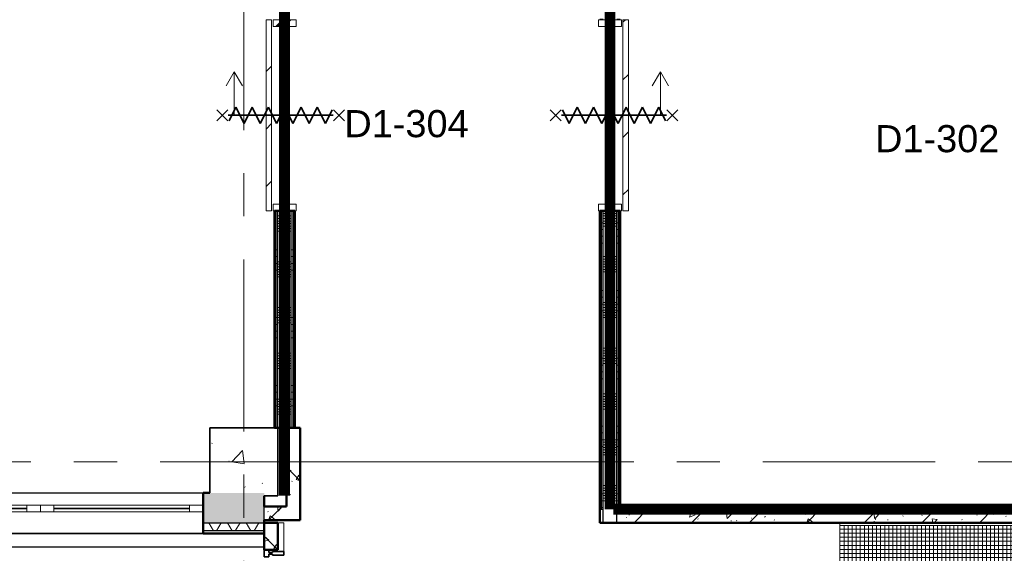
# Model space of a CAD drawing. Extents: x -2538 to 83400, y -8040 to 61900.
# Tile 72 of 105: x 68547 to 75807, y -675 to 3260. Entities that reach past the tile are written whole.
import ezdxf

# ---------------------------------------------------------------- set-up
doc = ezdxf.new("R2010")
doc.units = 0
doc.header["$LTSCALE"] = 100
doc.linetypes.add('SCHEIDING_BRANDWEREND30', pattern=[4, 0.8, -2.4, 0.8])
doc.linetypes.add('stramien', pattern=[22.225, 12.7, -3.175, 3.175, -3.175])
for name, color, linetype, lineweight in [('00---0--FM-RUIMTENR', 7, 'Continuous', 18), ('BA20----_WANDEN', 14, 'Continuous', 50), ('BL$1A---_ALGEMEEN', 7, 'Continuous', 18), ('BL$7A---_STRAMIEN', 7, 'Continuous', 18), ('BL$8F---_HID-WAND', 7, 'Continuous', 18), ('BL20----_WANDEN', 7, 'Continuous', 25), ('BL23----_VLOEREN', 11, 'Continuous', 18), ('BL28----_CONSTRUCTIES', 4, 'Continuous', 18), ('BL30----_BRANDSYMBOLEN', 14, 'Continuous', 35), ('BL30----_KOZIJNEN', 14, 'Continuous', 25), ('BL40----_BRANDWERENDESCHEIDING_30MIN', 10, 'SCHEIDING_BRANDWEREND30', 80)]:
    doc.layers.add(name, color=color, linetype=linetype, lineweight=lineweight)
doc.styles.add('Arial', font='arial.ttf', dxfattribs={"height": 200})
pattern_1 = [(50, (1253.4, 5927.3), (728.7365, -63.756), [76.2, -838.2]), (355, (1253.4, 5927.3), (-140.972, 764.228), [60.96, -670.56]), (100.451, (1314.1, 5922), (587.77, 700.467), [64.76, -712.36]), (46.184, (1253.4, 6130.5), (1084.316, -168.171), [114.3, -1257.3]), (96.636, (1343.8, 6116.5), (949.61, 989.71), [97.14, -1068.54]), (351.184, (1253.4, 6130.5), (949.62, 989.701), [91.44, -1005.84]), (21, (1355, 6079.7), (606.458, -409.0606), [76.2, -838.2]), (326, (1355, 6079.7), (247.208, 736.753), [60.96, -670.56]), (71.451, (1405.5, 6045.6), (853.668, 327.6855), [64.76, -712.36]), (37.5, (1253.4, 5927.32), (12.3547, 338.2201), [3.353, -659.079, 3.353, -677.367, -673.1]), (37.5, (1253.4, 5927.32), (12.3547, 338.2201), [-1343.152, 3.353, -669.747]), (7.5, (1253.4, 5927.32), (267.2789, 400.7221), [3.353, -384.759, 3.353, -643.839, -256.54]), (7.5, (1253.4, 5927.32), (267.2789, 400.7221), [-1035.304, 3.353, -253.187]), (327.5, (1026.82, 5927.32), (542.3633, -22.9153), [3.353, -250.647, 3.353, -789.127, -1051.56]), (327.5, (1026.82, 5927.32), (542.3633, -22.9153), [-1046.48, 3.353, -1048.207]), (317.5, (925.22, 5927.3), (592.517, 101.707), [3.353, -326.847, 3.353, -522.935, -746.76]), (317.5, (925.22, 5927.3), (592.517, 101.707), [-856.488, 3.353, -743.407])]
pattern_2 = [(180, (70575, 2912.5), (-9e-13, -500), []), (180, (70575, 2962.5), (-9e-13, -500), []), (180, (70575, 3012.5), (-9e-13, -500), []), (180, (70575, 3062.5), (-9e-13, -500), [])]
pattern_3 = [(180, (72975, 2612.5), (-1e-12, -500), []), (180, (72975, 2662.5), (-1e-12, -500), []), (180, (72975, 2712.5), (-1e-12, -500), []), (180, (72975, 2762.5), (-1e-12, -500), [])]
pattern_4 = [(315, (3697.3, 69246.6), (500, 500), []), (315, (3697.3, 69076.6), (500, 500), []), (315, (3697.3, 69066.6), (500, 500), []), (315, (3697.3, 69056.6), (500, 500), []), (315, (3697.3, 69046.6), (500, 500), []), (315, (3697.3, 69036.6), (500, 500), []), (315, (3697.3, 69026.6), (500, 500), []), (315, (3697.3, 69016.6), (500, 500), [])]

# ---------------------------------------------------------------- blocks, each defined once
blk = doc.blocks.new('32_DR_AMC_s_enkele schuifdeur_dt1 - 1410x2160_wbdbo30-2935302-1')
at = {"layer": 'BL30----_BRANDSYMBOLEN', "lineweight": 18}
h = blk.add_hatch(dxfattribs=at)
h.set_pattern_fill('FP_475', color=256, style=0, pattern_type=2)
h.set_pattern_definition(pattern_4)
h.paths.add_polyline_path([(-380, -85), (-330, -85), (-330, 85), (-380, 85)], flags=0)
at = {"layer": 'BL30----_KOZIJNEN', "lineweight": 18}
h = blk.add_hatch(dxfattribs=at)
h.set_pattern_fill('FP_476', color=256, style=0, pattern_type=2)
h.set_pattern_definition([(315, (3697.32, 69246.6), (212.132, 212.132), [])])
h.paths.add_polyline_path([(-380, 95), (1030, 95), (1030, 135), (-380, 135)], flags=0)
h = blk.add_hatch(dxfattribs=at)
h.set_pattern_fill('FP_475', color=256, style=0, pattern_type=2)
h.set_pattern_definition(pattern_4)
h.paths.add_polyline_path([(980, -85), (1030, -85), (1030, 85), (980, 85)], flags=0)
at = {"layer": 'BL$1A---_ALGEMEEN'}
for p, q in [((325, -84.9), (325, 371)), ((325, 371), (645, 371)), ((645, 371), (541.1, 431)), ((645, 371), (541.1, 311))]:
    blk.add_line(p, q, dxfattribs=at)
at = {"layer": 'BL30----_BRANDSYMBOLEN'}
for p, q in [((365, 498.7), (285, 418.6)), ((285, 498.7), (365, 418.6)), ((385, 358.6), (285, 408.6)), ((325, 416.3), (325, -358.7)), ((325, 416.3), (325, -358.7)), ((265, 298.6), (385, 358.6)), ((385, 238.6), (265, 298.6)), ((265, 178.6), (385, 238.6)), ((385, 118.6), (265, 178.6)), ((265, 58.6), (385, 118.6)), ((385, -1.4), (265, 58.6)), ((265, -61.4), (385, -1.4)), ((385, -121.4), (265, -61.4)), ((265, -181.4), (385, -121.4)), ((385, -241.4), (265, -181.4)), ((265, -301.4), (385, -241.4)), ((365, -351.4), (265, -301.4)), ((285, -361.4), (365, -441.4)), ((365, -361.4), (285, -441.4))]:
    blk.add_line(p, q, dxfattribs=at)
at = {"layer": 'BL30----_KOZIJNEN', "lineweight": 18}
for p, q in [((1030, 135), (-380, 135)), ((-380, 135), (-380, 95)), ((-380, 95), (1030, 95)), ((-330, 85), (-380, 85)), ((-380, 85), (-380, -85)), ((-330, -85), (-330, 85)), ((1030, 85), (980, 85)), ((980, 85), (980, -85)), ((1030, 95), (1030, 135)), ((1030, -85), (1030, 85)), ((-380, -85), (-330, -85)), ((980, -85), (1030, -85))]:
    blk.add_line(p, q, dxfattribs=at)
blk = doc.blocks.new('32_DR_AMC_s_enkele schuifdeur_dt1 - 1410x2160_wbdbo30-2935303-1')
at = {"layer": 'BL30----_KOZIJNEN', "lineweight": 18}
h = blk.add_hatch(dxfattribs=at)
h.set_pattern_fill('FP_477', color=256, style=0, pattern_type=2)
h.set_pattern_definition([(315, (3697.3, 71646.6), (500, 500), []), (315, (3697.3, 71476.6), (500, 500), []), (315, (3697.3, 71466.6), (500, 500), []), (315, (3697.3, 71456.6), (500, 500), []), (315, (3697.3, 71446.6), (500, 500), []), (315, (3697.3, 71436.6), (500, 500), []), (315, (3697.3, 71426.6), (500, 500), []), (315, (3697.3, 71416.6), (500, 500), [])])
h.paths.add_polyline_path([(980, -85), (1030, -85), (1030, 85), (980, 85)], flags=0)
h = blk.add_hatch(dxfattribs=at)
h.set_pattern_fill('FP_478', color=256, style=0, pattern_type=2)
h.set_pattern_definition([(315, (3697.32, 71646.6), (212.132, 212.132), [])])
h.paths.add_polyline_path([(-380, -135), (1030, -135), (1030, -95), (-380, -95)], flags=0)
at = {"layer": 'BL$1A---_ALGEMEEN'}
for p, q in [((325, 84.9), (325, -371)), ((645, -371), (541.1, -311)), ((325, -371), (645, -371)), ((645, -371), (541.1, -431))]:
    blk.add_line(p, q, dxfattribs=at)
at = {"layer": 'BL30----_BRANDSYMBOLEN'}
for p, q in [((285, 361.4), (365, 441.4)), ((365, 361.4), (285, 441.4)), ((365, 351.4), (265, 301.4)), ((265, 301.4), (385, 241.4)), ((325, -416.3), (325, 358.7)), ((325, -416.3), (325, 358.7)), ((385, 241.4), (265, 181.4)), ((265, 181.4), (385, 121.4)), ((385, 121.4), (265, 61.4)), ((265, 61.4), (385, 1.4)), ((385, 1.4), (265, -58.6)), ((265, -58.6), (385, -118.6)), ((385, -118.6), (265, -178.6)), ((265, -178.6), (385, -238.6)), ((385, -238.6), (265, -298.6)), ((265, -298.6), (385, -358.6)), ((385, -358.6), (285, -408.6)), ((365, -498.7), (285, -418.6)), ((285, -498.7), (365, -418.6))]:
    blk.add_line(p, q, dxfattribs=at)
at = {"layer": 'BL30----_KOZIJNEN', "lineweight": 18}
for p, q in [((-380, -85), (-380, 85)), ((-380, 85), (-330, 85)), ((-330, 85), (-330, -85)), ((980, -85), (980, 85)), ((980, 85), (1030, 85)), ((1030, 85), (1030, -85)), ((-330, -85), (-380, -85)), ((-380, -95), (1030, -95)), ((-380, -135), (-380, -95)), ((1030, -135), (-380, -135)), ((1030, -85), (980, -85)), ((1030, -95), (1030, -135))]:
    blk.add_line(p, q, dxfattribs=at)
blk = doc.blocks.new('31_WN_AMC_a_br_raam - 2400x1530-V178-1')
at = {"layer": 'BL30----_KOZIJNEN', "lineweight": 18}
h = blk.add_hatch(dxfattribs=at)
h.set_pattern_fill('FP_604', color=256, style=0, pattern_type=2)
h.set_pattern_definition([(45, (-66246.6, 6267.3), (-449.013, 449.013), []), (45, (-66087.86, 6267.3), (0, 898.0256), []), (45, (-66405.36, 6267.3), (0, 898.0256), [])])
h.paths.add_polyline_path([(1200, -29), (1200, 21), (1100, 21), (1100, -29)], flags=0)
h.paths.add_polyline_path([(-1100, -29), (-1100, 21), (-1200, 21), (-1200, -29)], flags=0)
for p, q in [((-1200, 21), (-1100, 21)), ((-1200, -29), (-1200, 21)), ((-1100, 21), (-1100, -29)), ((-1100, 21), (1100, 21)), ((1100, 21), (1200, 21)), ((1100, -29), (1100, 21)), ((1200, 21), (1200, -29)), ((-1100, -29), (-1200, -29)), ((-1100, -1), (1100, -1)), ((-1100, -7), (-1100, -1)), ((1100, -7), (-1100, -7)), ((-1100, -29), (1100, -29)), ((1100, -1), (1100, -7)), ((1200, -29), (1100, -29))]:
    blk.add_line(p, q, dxfattribs=at)
blk = doc.blocks.new('31_WN_AMC_a_br_raam - 1200x1530-V179-1')
at = {"layer": 'BL30----_KOZIJNEN', "lineweight": 18}
h = blk.add_hatch(dxfattribs=at)
h.set_pattern_fill('FP_605', color=256, style=0, pattern_type=2)
h.set_pattern_definition([(45, (-68046.6, 6267.3), (-449.013, 449.013), []), (45, (-67887.86, 6267.3), (0, 898.0256), []), (45, (-68205.36, 6267.3), (0, 898.0256), [])])
h.paths.add_polyline_path([(600, -29), (600, 21), (500, 21), (500, -29)], flags=0)
h.paths.add_polyline_path([(-500, -29), (-500, 21), (-600, 21), (-600, -29)], flags=0)
for p, q in [((-600, 21), (-500, 21)), ((-600, -29), (-600, 21)), ((-500, 21), (-500, -29)), ((-500, 21), (500, 21)), ((500, 21), (600, 21)), ((500, -29), (500, 21)), ((600, 21), (600, -29)), ((-500, -29), (-600, -29)), ((-500, -1), (500, -1)), ((-500, -7), (-500, -1)), ((500, -7), (-500, -7)), ((-500, -29), (500, -29)), ((500, -1), (500, -7)), ((600, -29), (500, -29))]:
    blk.add_line(p, q, dxfattribs=at)
blk = doc.blocks.new('Rectangular Mullion - 30_CW_vliesgevelprofiel-1463056-1')
at = {"layer": 'BL30----_KOZIJNEN', "lineweight": 35}
for p, q in [((-38, -8.5), (-38, 75)), ((-38, 75), (-12, 75)), ((-12, 75), (-12, -8.5)), ((-50, -70.5), (-50, -36.5)), ((-50, -36.5), (-31, -36.5)), ((0, -70.5), (-50, -70.5)), ((-31, -8.5), (-38, -8.5)), ((-31, -36.5), (-31, -8.5)), ((-12, -8.5), (-19, -8.5)), ((-19, -8.5), (-19, -36.5)), ((-19, -36.5), (0, -36.5)), ((0, -36.5), (0, -70.5))]:
    blk.add_line(p, q, dxfattribs=at)

msp = doc.modelspace()

# ---------------------------------------------------------------- hatches: boundary and pattern name
at = {"layer": 'BA20----_WANDEN', "lineweight": 18}
h = msp.add_hatch(dxfattribs=at)
h.set_pattern_fill('FP_193', color=256, angle=90, style=0, pattern_type=2)
h.set_pattern_definition(pattern_2)
h.paths.add_polyline_path([(70437.5, 250), (70437.5, 1850), (70425, 1850), (70425, 250)], flags=0)
h.paths.add_polyline_path([(70437.5, 3260), (70437.5, 5175), (70425, 5175), (70425, 3260)], flags=0)
h = msp.add_hatch(dxfattribs=at)
h.set_pattern_fill('FP_193', color=256, angle=90, style=0, pattern_type=2)
h.set_pattern_definition(pattern_2)
h.paths.add_polyline_path([(70450, 250), (70450, 1850), (70437.5, 1850), (70437.5, 250)], flags=0)
h.paths.add_polyline_path([(70450, 3260), (70450, 5162.5), (70437.5, 5162.5), (70437.5, 3260)], flags=0)
h = msp.add_hatch(dxfattribs=at)
h.set_pattern_fill('FP_195', color=256, angle=90, style=0, pattern_type=2)
h.set_pattern_definition(pattern_3)
h.paths.add_polyline_path([(72950, -350), (72962.5, -350), (72962.5, 1850), (72950, 1850), (72950, -262.4)], flags=0)
h.paths.add_polyline_path([(72962.5, 3260), (72962.5, 5162.5), (72950, 5162.5), (72950, 3260)], flags=0)
h = msp.add_hatch(dxfattribs=at)
h.set_pattern_fill('FP_195', color=256, angle=90, style=0, pattern_type=2)
h.set_pattern_definition(pattern_3)
h.paths.add_polyline_path([(72975, -350), (72975, 1850), (72962.5, 1850), (72962.5, -350)], flags=0)
h.paths.add_polyline_path([(72975, 3260), (72975, 5175), (72962.5, 5175), (72962.5, 3260)], flags=0)
h = msp.add_hatch(dxfattribs=at)
h.set_pattern_fill('FP_194', color=256, angle=90, style=0, pattern_type=2)
h.set_pattern_definition([(180, (70575, 2712.5), (-6e-13, -337.5), []), (180, (70575, 2731.25), (-6e-13, -337.5), []), (180, (70575, 2750), (-6e-13, -337.5), []), (180, (70575, 2768.75), (-6e-13, -337.5), []), (180, (70575, 2787.5), (-6e-13, -337.5), []), (180, (70575, 2806.25), (-6e-13, -337.5), []), (180, (70575, 2825), (-6e-13, -337.5), [])])
h.paths.add_polyline_path([(70550, 250), (70550, 1850), (70450, 1850), (70450, 250)], flags=0)
h.paths.add_polyline_path([(70550, 3260), (70550, 5150), (70450, 5150), (70450, 3260)], flags=0)
h = msp.add_hatch(dxfattribs=at)
h.set_pattern_fill('FP_196', color=256, angle=90, style=0, pattern_type=2)
h.set_pattern_definition([(180, (72975, 2412.5), (-7e-13, -337.5), []), (180, (72975, 2431.25), (-7e-13, -337.5), []), (180, (72975, 2450), (-7e-13, -337.5), []), (180, (72975, 2468.75), (-7e-13, -337.5), []), (180, (72975, 2487.5), (-7e-13, -337.5), []), (180, (72975, 2506.25), (-7e-13, -337.5), []), (180, (72975, 2525), (-7e-13, -337.5), [])])
h.paths.add_polyline_path([(72850, -450), (72950, -450), (72950, 1850), (72850, 1850), (72850, -350)], flags=0)
h.paths.add_polyline_path([(72850, 3260), (72950, 3260), (72950, 5150), (72850, 5150), (72850, 4201.1)], flags=0)
h = msp.add_hatch(dxfattribs=at)
h.set_pattern_fill('FP_193', color=256, angle=90, style=0, pattern_type=2)
h.set_pattern_definition(pattern_2)
h.paths.add_polyline_path([(70562.5, 250), (70562.5, 1850), (70550, 1850), (70550, 250)], flags=0)
h.paths.add_polyline_path([(70562.5, 3260), (70562.5, 5050), (70550, 5050), (70550, 3260)], flags=0)
h = msp.add_hatch(dxfattribs=at)
h.set_pattern_fill('FP_193', color=256, angle=90, style=0, pattern_type=2)
h.set_pattern_definition(pattern_2)
h.paths.add_polyline_path([(70575, 250), (70575, 1850), (70562.5, 1850), (70562.5, 250)], flags=0)
h.paths.add_polyline_path([(70575, 3260), (70575, 5037.5), (70562.5, 5037.5), (70562.5, 3260)], flags=0)
h = msp.add_hatch(dxfattribs=at)
h.set_pattern_fill('FP_195', color=256, angle=90, style=0, pattern_type=2)
h.set_pattern_definition(pattern_3)
h.paths.add_polyline_path([(72837.5, -350), (72837.5, 1850), (72825, 1850), (72825, -350)], flags=0)
h.paths.add_polyline_path([(72837.5, 3260), (72837.5, 5037.5), (72825, 5037.5), (72825, 3260)], flags=0)
h = msp.add_hatch(dxfattribs=at)
h.set_pattern_fill('FP_195', color=256, angle=90, style=0, pattern_type=2)
h.set_pattern_definition(pattern_3)
h.paths.add_polyline_path([(72837.5, -350), (72850, -350), (72850, 1850), (72837.5, 1850), (72837.5, -262.4)], flags=0)
h.paths.add_polyline_path([(72850, 3260), (72850, 5050), (72837.5, 5050), (72837.5, 3260)], flags=0)
h = msp.add_hatch(dxfattribs=at)
h.set_pattern_fill('FP_635', color=256, angle=45, style=0, pattern_type=2)
h.set_pattern_definition([(315, (70515, -40), (212.13, 212.13), []), (320, (70515, -40), (-37.65, -430.36), [45, -495]), (265, (70515, -40), (451.3, 83.25), [36, -396]), (10.45, (70511.86, -75.86), (413.66, -347.1), [38.24, -420.69]), (316.18, (70635, -40), (-99.3, -640.34), [67.5, -742.5]), (6.64, (70626.7, -93.36), (584.5, -560.8), [57.37, -631.03]), (261.18, (70635, -40), (584.5, -560.8), [54, -594]), (291, (70605, -100), (-241.57, -358.14), [45, -495]), (236, (70605, -100), (435.1, -146), [36, -396]), (341.45, (70584.87, -129.85), (193.5, -504.13), [38.24, -420.68]), (307.5, (70515, -40), (133.158, -4.864), [3.353, -257.447, 3.353, -264.647, -265]), (307.5, (70515, -40), (133.158, -4.864), [-528.8, 3.353, -261.647]), (277.5, (70515, -40), (157.765, -105.23), [3.353, -149.447, 3.353, -251.447, -101]), (277.5, (70515, -40), (157.765, -105.23), [-407.6, 3.353, -97.647]), (237.5, (70515, 49.2), (-9.022, -213.53), [3.353, -96.647, 3.353, -308.647, -414]), (237.5, (70515, 49.2), (-9.022, -213.53), [-412, 3.353, -410.647]), (227.5, (70515, 89.2), (40.04, -233.274), [3.353, -126.647, 3.353, -203.847, -294]), (227.5, (70515, 89.2), (40.04, -233.274), [-337.2, 3.35, -290.65])])
h.paths.add_polyline_path([(70515, -330), (70615, -330), (70615, 250), (70515, 250), (70515, -262.4)], flags=0)
h = msp.add_hatch(dxfattribs=at)
h.set_pattern_fill('FP_1', color=256, style=0, pattern_type=2)
h.set_pattern_definition(pattern_1)
h.paths.add_polyline_path([(70350, -450), (70350, -230), (69900, -230), (69900, -450), (69911.1, -450)], flags=0)
h.paths.add_polyline_path([(45300, -450), (45300, -230), (40500, -230), (40500, -450), (44620.1, -450)], flags=0)
h = msp.add_hatch(dxfattribs=at)
h.set_pattern_fill('FP_634', color=256, angle=-315, style=0, pattern_type=2)
h.set_pattern_definition([(225, (70482.5, -330), (212.13, -212.13), []), (230, (70482.5, -330), (-430.36, 37.65), [45, -495]), (175, (70482.5, -330), (83.25, -451.3), [36, -396]), (280.45, (70446.64, -326.86), (-347.1, -413.66), [38.24, -420.68]), (226.18, (70482.5, -450), (-640.34, 99.3), [67.5, -742.5]), (276.64, (70429.14, -441.7), (-560.8, -584.5), [57.37, -631.03]), (171.18, (70482.5, -450), (-560.8, -584.5), [54, -594]), (201, (70422.5, -420), (-358.14, 241.57), [45, -495]), (146, (70422.5, -420), (-146, -435.1), [36, -396]), (251.45, (70392.66, -399.87), (-504.13, -193.5), [38.24, -420.69]), (217.5, (70482.5, -330), (-4.864, -133.16), [3.353, -257.447, 3.353, -264.647, -265]), (217.5, (70482.5, -330), (-4.864, -133.16), [-528.8, 3.353, -261.647]), (187.5, (70482.5, -330), (-105.23, -157.76), [3.353, -149.447, 3.353, -251.447, -101]), (187.5, (70482.5, -330), (-105.23, -157.76), [-407.6, 3.35, -97.65]), (147.5, (70571.7, -330), (-213.53, 9.02), [3.353, -96.647, 3.353, -308.647, -414]), (147.5, (70571.7, -330), (-213.53, 9.02), [-412, 3.353, -410.647]), (137.5, (70611.7, -330), (-233.27, -40.04), [3.353, -126.647, 3.353, -203.847, -294]), (137.5, (70611.7, -330), (-233.27, -40.04), [-337.2, 3.35, -290.65])])
h.paths.add_polyline_path([(70615, -430), (70615, -330), (70350, -330), (70350, -430), (70613.6, -430)], flags=0)
h = msp.add_hatch(dxfattribs=at)
h.set_pattern_fill('FP_334', color=256, angle=-315, style=0, pattern_type=2)
h.set_pattern_definition([(225, (74450, -350), (212.13, -212.13), []), (230, (74450, -350), (-430.36, 37.65), [45, -495]), (175, (74450, -350), (83.25, -451.32), [36, -396]), (280.45, (74414.14, -346.86), (-347.11, -413.66), [38.24, -420.685]), (226.184, (74450, -470), (-640.34, 99.31), [67.5, -742.5]), (276.636, (74396.64, -461.7), (-560.8, -584.47), [57.37, -631.03]), (171.184, (74450, -470), (-560.8, -584.47), [54, -594]), (201, (74390, -440), (-358.144, 241.57), [45, -495]), (146, (74390, -440), (-145.99, -435.09), [36, -396]), (251.45, (74360.16, -419.87), (-504.13, -193.51), [38.24, -420.685]), (217.5, (74450, -350), (-4.864, -133.1575), [3.353, -257.447, 3.353, -264.647, -265]), (217.5, (74450, -350), (-4.864, -133.1575), [-528.8, 3.353, -261.647]), (187.5, (74450, -350), (-105.228, -157.765), [3.353, -149.447, 3.353, -251.447, -101]), (187.5, (74450, -350), (-105.228, -157.765), [-407.6, 3.353, -97.647]), (147.5, (74539.2, -350), (-213.529, 9.022), [3.353, -96.647, 3.353, -308.647, -414]), (147.5, (74539.2, -350), (-213.529, 9.022), [-412, 3.353, -410.647]), (137.5, (74579.2, -350), (-233.274, -40.042), [3.353, -126.647, 3.353, -203.847, -294]), (137.5, (74579.2, -350), (-233.274, -40.042), [-337.2, 3.353, -290.647])])
h.paths.add_polyline_path([(72825, -450), (72850, -450), (72850, -350), (72825, -350)], flags=0)
h.paths.add_polyline_path([(76075, -450), (76075, -350), (72950, -350), (72950, -450), (75531.3, -450)], flags=0)
h = msp.add_hatch(dxfattribs=at)
h.set_pattern_fill('FP_575', color=256, angle=60, style=0, pattern_type=2)
h.set_pattern_definition([(60, (38810, -530), (-103.92305, 60), []), (120, (38810, -530), (-103.92305, -60), [])])
h.paths.add_polyline_path([(70350, -510), (70350, -450), (69900, -450), (69900, -510), (69911.1, -510)], flags=0)
h.paths.add_polyline_path([(45300, -510), (45300, -450), (40500, -450), (40500, -510), (44620.1, -510)], flags=0)
h = msp.add_hatch(dxfattribs=at)
h.set_pattern_fill('FP_639', color=256, angle=45, style=0, pattern_type=2)
h.set_pattern_definition([(315, (70350, -550), (212.13, 212.13), []), (320, (70350, -550), (-37.65, -430.36), [45, -495]), (265, (70350, -550), (451.3, 83.25), [36, -396]), (10.45, (70346.86, -585.87), (413.66, -347.1), [38.24, -420.69]), (316.18, (70470, -550), (-99.3, -640.34), [67.5, -742.5]), (6.64, (70461.7, -603.37), (584.5, -560.8), [57.37, -631.03]), (261.18, (70470, -550), (584.5, -560.8), [54, -594]), (291, (70440, -610), (-241.57, -358.14), [45, -495]), (236, (70440, -610), (435.1, -146), [36, -396]), (341.45, (70419.87, -639.85), (193.5, -504.13), [38.24, -420.68]), (307.5, (70350, -550), (133.16, -4.864), [3.353, -257.447, 3.353, -264.647, -265]), (307.5, (70350, -550), (133.16, -4.864), [-528.8, 3.353, -261.647]), (277.5, (70350, -550), (157.76, -105.23), [3.353, -149.447, 3.353, -251.447, -101]), (277.5, (70350, -550), (157.76, -105.23), [-407.6, 3.35, -97.65]), (237.5, (70350, -460.8), (-9.02, -213.53), [3.353, -96.647, 3.353, -308.647, -414]), (237.5, (70350, -460.8), (-9.02, -213.53), [-412, 3.353, -410.647]), (227.5, (70350, -420.8), (40.04, -233.27), [3.353, -126.647, 3.353, -203.847, -294]), (227.5, (70350, -420.8), (40.04, -233.27), [-337.2, 3.35, -290.65])])
h.paths.add_polyline_path([(70450, -650), (70450, -450), (70350, -450), (70350, -650)], flags=0)
at = {"layer": 'BL23----_VLOEREN'}
h = msp.add_hatch(dxfattribs=at)
h.set_pattern_fill('FP_637', color=256, style=0, pattern_type=2)
h.set_pattern_definition([(90, (74745, -496.55), (-30, 2e-15), []), (180, (74745, -496.55), (-4e-15, -30), [])])
h.paths.add_polyline_path([(74595, -7360), (75925, -7360), (75925, -5765), (74595, -5765), (74595, -6957.6)], flags=0)
h.paths.add_polyline_path([(74828.8, -2045), (75925, -2045), (75925, -470), (74595, -470), (74595, -2045)], flags=0)
h.paths.add_polyline_path([(78692.7, 8900), (78720, 8900), (78720, 11220), (78709, 11220), (78709, 11247.5), (78614.9, 11247.5), (78611.8, 11237), (78607.5, 11230.5), (78602.4, 11225.9), (78598, 11223.1), (78590.9, 11220.7), (78582, 11220.4), (78577.2, 11221), (78567.6, 11225.9), (78561.6, 11231.6), (78558.2, 11237), (78555.9, 11243.5), (78555, 11247.5), (78461, 11247.5), (78461, 11220), (78450, 11220), (78450, 8900)], flags=0)
h.paths.add_polyline_path([(7080, 8900), (7350, 8900), (7350, 11211.8), (7339, 11211.8), (7339, 11239.3), (7244.8, 11239.3), (7243.7, 11233), (7238.4, 11223.4), (7232.4, 11217.6), (7227.5, 11214.7), (7220.8, 11212.5), (7213, 11212), (7205.4, 11213.6), (7197.3, 11217.8), (7192.5, 11222.3), (7188.2, 11228.8), (7185.9, 11235.3), (7185.1, 11239.3), (7091, 11239.3), (7091, 11211.8), (7080, 11211.8), (7080, 8943.5)], flags=0)
h.paths.add_polyline_path([(7215, 11215.8), (7224.5, 11217.8), (7231, 11221.6), (7235.7, 11226.4), (7239.1, 11232.7), (7240.7, 11239.3), (7240.7, 11244.3), (7238.6, 11252), (7234.9, 11258.1), (7230.3, 11262.5), (7224.1, 11265.9), (7217.8, 11267.4), (7211.2, 11267.3), (7204.7, 11265.4), (7199.7, 11262.5), (7194.3, 11257.1), (7190.9, 11250.8), (7189.3, 11244.3), (7189.3, 11239.3), (7191.2, 11232), (7195.2, 11225.3), (7199.7, 11221), (7205.9, 11217.6), (7212.1, 11216.1)], flags=0)
h.paths.add_polyline_path([(7215, 11216.8), (7204.6, 11219.2), (7202, 11220.5), (7196.4, 11225.3), (7192.2, 11232), (7190.3, 11239.3), (7190.3, 11244.3), (7192.5, 11252.2), (7193.9, 11255), (7198.2, 11260.1), (7204.6, 11264.3), (7208.5, 11265.9), (7215, 11266.8), (7225.4, 11264.3), (7228, 11263), (7233.4, 11258.5), (7237.5, 11252.2), (7239.1, 11248.2), (7240, 11241.8), (7237.5, 11231.4), (7234.2, 11226.1), (7231.8, 11223.4), (7225.4, 11219.2), (7221.5, 11217.6), (7215.3, 11216.8)], flags=0)
h.paths.add_polyline_path([(78585, 11224), (78594.1, 11225.9), (78601, 11229.8), (78605.7, 11234.7), (78609.1, 11240.9), (78610.7, 11247.5), (78610.4, 11254.2), (78609.1, 11259.1), (78604.9, 11266.4), (78600.3, 11270.7), (78594.1, 11274.1), (78588.8, 11275.5), (78581.2, 11275.5), (78574.7, 11273.6), (78568.6, 11269.9), (78565.1, 11266.4), (78560.9, 11259.1), (78559.3, 11252.5), (78559.3, 11247.5), (78561.4, 11239.7), (78564.8, 11234), (78568.6, 11230.1), (78575.9, 11225.9), (78582.1, 11224.4), (78584.7, 11224)], flags=0)
h.paths.add_polyline_path([(78585, 11225), (78574.6, 11227.5), (78572, 11228.7), (78565.8, 11234.4), (78561.8, 11241.3), (78560.9, 11243.5), (78560, 11250), (78562.5, 11260.4), (78564.1, 11263.4), (78568.2, 11268.4), (78574.8, 11272.6), (78578.5, 11274.1), (78585, 11275), (78595.4, 11272.5), (78598.3, 11271), (78603.4, 11266.8), (78607.5, 11260.4), (78609.7, 11252.5), (78609.7, 11247.5), (78607.5, 11239.6), (78606.3, 11237), (78601.8, 11231.6), (78595.4, 11227.5), (78591.5, 11225.9), (78585.1, 11225)], flags=0)
h.paths.add_polyline_path([(7245, 11244.3), (7339, 11244.3), (7339, 11271.8), (7350, 11271.8), (7350, 11350), (7080, 11350), (7080, 11271.8), (7091, 11271.8), (7091, 11244.3), (7185.3, 11244.3), (7186.1, 11248.9), (7189.9, 11257.8), (7192.5, 11261.4), (7198.8, 11266.8), (7203.1, 11269.3), (7215, 11271.5), (7221.7, 11270.8), (7228, 11268.5), (7233.4, 11265.2), (7240.1, 11257.7), (7242, 11254.8), (7244.7, 11244.3)], flags=0)
h.paths.add_polyline_path([(78614.7, 11252.5), (78709, 11252.5), (78709, 11280), (78720, 11280), (78720, 11350), (78450, 11350), (78450, 11280), (78461, 11280), (78461.9, 11252.5), (78555.3, 11252.5), (78555.8, 11256.7), (78560, 11266.2), (78565.4, 11272.4), (78572, 11276.8), (78578.3, 11279), (78585, 11279.8), (78591.7, 11279), (78598, 11276.9), (78603.4, 11273.7), (78610.1, 11266), (78612.4, 11262.1), (78614.6, 11255)], flags=0)
h.paths.add_polyline_path([(7080, 42600), (7350, 42600), (7350, 42720), (7339, 42720), (7339, 42747.5), (7244.8, 42747.5), (7243.7, 42741.3), (7238.4, 42731.6), (7232.4, 42725.9), (7227.5, 42723), (7220.8, 42720.8), (7213, 42720.3), (7205.4, 42721.8), (7197.3, 42726), (7192.5, 42730.5), (7188.2, 42737), (7185.9, 42743.5), (7185.1, 42747.5), (7091, 42747.5), (7091, 42720), (7080, 42720), (7080, 42698.6)], flags=0)
h.paths.add_polyline_path([(7215, 42724), (7224.5, 42726), (7231, 42729.8), (7235.7, 42734.7), (7239.1, 42740.9), (7240.7, 42747.5), (7240.7, 42752.5), (7238.6, 42760.3), (7234.9, 42766.4), (7230.3, 42770.7), (7224.1, 42774.1), (7217.8, 42775.6), (7211.2, 42775.5), (7204.7, 42773.6), (7199.7, 42770.7), (7194.3, 42765.3), (7190.9, 42759.1), (7189.3, 42752.5), (7189.3, 42747.5), (7191.2, 42740.2), (7195.2, 42733.5), (7199.7, 42729.3), (7205.9, 42725.9), (7212.1, 42724.4)], flags=0)
h.paths.add_polyline_path([(7221.5, 42725.9), (7215, 42725), (7204.6, 42727.5), (7202, 42728.7), (7196.4, 42733.5), (7192.2, 42740.2), (7190.3, 42747.5), (7190.3, 42752.5), (7192.5, 42760.4), (7193.9, 42763.3), (7198.2, 42768.4), (7204.6, 42772.5), (7208.5, 42774.1), (7215, 42775), (7225.4, 42772.5), (7228, 42771.3), (7233.4, 42766.8), (7237.5, 42760.4), (7239.1, 42756.5), (7240, 42750), (7237.5, 42739.6), (7234.2, 42734.4), (7231.8, 42731.6), (7225.4, 42727.5), (7221.5, 42725.9)], flags=0)
h.paths.add_polyline_path([(7176, 42752.5), (7185.3, 42752.5), (7186.1, 42757.1), (7189.9, 42766), (7192.5, 42769.6), (7198.8, 42775), (7203.1, 42777.6), (7215, 42779.8), (7221.7, 42779), (7228, 42776.8), (7233.4, 42773.5), (7240.1, 42766), (7242, 42763), (7245, 42752.5), (7339, 42752.5), (7339, 42780), (7350, 42780), (7350, 45700), (7080, 45700), (7080, 42780), (7091, 42780), (7091, 42752.5)], flags=0)
at = {"layer": 'BL28----_CONSTRUCTIES'}
h = msp.add_hatch(dxfattribs=at)
h.set_pattern_fill('FP_1', color=256, style=0, pattern_type=2)
h.set_pattern_definition(pattern_1)
h.paths.add_polyline_path([(70450, -250), (70450, 250), (69950, 250), (69950, -230), (70350, -230), (70350, -250)], flags=0)

# ---------------------------------------------------------------- linework, layer by layer
at = {"layer": 'BL$7A---_STRAMIEN', "linetype": 'stramien'}
for p, q in [((70200, -2000), (70200, 60900)), ((-1537.7, 0), (83400, 0)), ((-1537.7, 0), (83400, 0))]:
    msp.add_line(p, q, dxfattribs=at)
at = {"layer": 'BL$8F---_HID-WAND'}
msp.add_line((70615, 0), (72825, 0), dxfattribs=at)
at = {"layer": 'BL20----_WANDEN', "lineweight": 50}
for p, q in [((70425, 1850), (70425, 250)), ((70575, 1850), (70425, 1850)), ((70575, 250), (70575, 1850)), ((72825, 1850), (72825, -450)), ((72975, 1850), (72825, 1850)), ((72975, -350), (72975, 1850)), ((70615, 250), (70425, 250)), ((70515, 250), (70515, -330)), ((70615, -430), (70615, 250)), ((69950, -230), (69900, -230)), ((69900, -230), (69900, -530)), ((70350, -330), (70350, -250)), ((70515, -330), (70350, -330)), ((75925, -350), (72975, -350)), ((70350, -430), (70615, -430)), ((70350, -430), (70350, -650)), ((70450, -450), (70350, -450)), ((70450, -650), (70450, -450)), ((78450, -450), (72825, -450)), ((69900, -530), (70350, -530)), ((70350, -650), (70450, -650))]:
    msp.add_line(p, q, dxfattribs=at)
at = {"layer": 'BL20----_WANDEN'}
for p, q in [((70437.5, 250), (70437.5, 1850)), ((70450, 250), (70450, 1850)), ((70550, 250), (70550, 1850)), ((70562.5, 250), (70562.5, 1850)), ((72837.5, -350), (72837.5, 1850)), ((72850, -450), (72850, 1850)), ((72950, -450), (72950, 1850)), ((72962.5, -350), (72962.5, 1850)), ((66375, -230), (69900, -230)), ((70350, -430), (70350, -330)), ((72825, -350), (72850, -350)), ((72950, -350), (72975, -350)), ((69900, -450), (70350, -450)), ((69900, -530), (45300, -530)), ((45300, -530), (69900, -530)), ((70350, -510), (69900, -510)), ((70350, -630), (45300, -630))]:
    msp.add_line(p, q, dxfattribs=at)
at = {"layer": 'BL23----_VLOEREN'}
for p, q in [((70450, -450), (70495.5, -450)), ((70495.5, -450), (70495.5, -662)), ((74595, -450), (74595, -2045)), ((75925, -470), (74595, -470))]:
    msp.add_line(p, q, dxfattribs=at)
at = {"layer": 'BL28----_CONSTRUCTIES', "lineweight": 35}
for p, q in [((70450, 250), (69950, 250)), ((69950, 250), (69950, -230)), ((70450, -250), (70450, 250)), ((70350, -250), (70450, -250))]:
    msp.add_line(p, q, dxfattribs=at)
at = {"layer": 'BL40----_BRANDWERENDESCHEIDING_30MIN', "const_width": 80, "flags": 128}
for points in [[(70500, -250), (70500, 5100)], [(72900, 5100), (72900, -350)], [(72925, -350), (75925, -350)]]:
    msp.add_lwpolyline(points, dxfattribs=at)

# ---------------------------------------------------------------- block references
at = {"layer": 'BL30----_KOZIJNEN'}
for name, p, rotation in [('32_DR_AMC_s_enkele schuifdeur_dt1 - 1410x2160_wbdbo30-2935302-1', (70500, 2230), 90), ('32_DR_AMC_s_enkele schuifdeur_dt1 - 1410x2160_wbdbo30-2935303-1', (72900, 2230), 89.99999999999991)]:
    msp.add_blockref(name, p, dxfattribs=dict(at, rotation=rotation))
for name, p in [('31_WN_AMC_a_br_raam - 2400x1530-V178-1', (67500, -340)), ('31_WN_AMC_a_br_raam - 1200x1530-V179-1', (69300, -340))]:
    msp.add_blockref(name, p, dxfattribs=at)
at = {"layer": 'BL30----_KOZIJNEN', "lineweight": 18, "extrusion": (0, 0, -1), "rotation": 90}
msp.add_blockref('Rectangular Mullion - 30_CW_vliesgevelprofiel-1463056-1', (-70420.5, -650), dxfattribs=at)

# ---------------------------------------------------------------- texts
at = {"layer": '00---0--FM-RUIMTENR', "char_height": 200, "width": 1130.379, "attachment_point": 1, "style": 'Arial'}
for s, insert in [('D1-304', (70941.1, 2593.5)), ('D1-302', (74853.9, 2482.7))]:
    msp.add_mtext(s, dxfattribs=dict(at, insert=insert))

doc.saveas('drawing.dxf')
